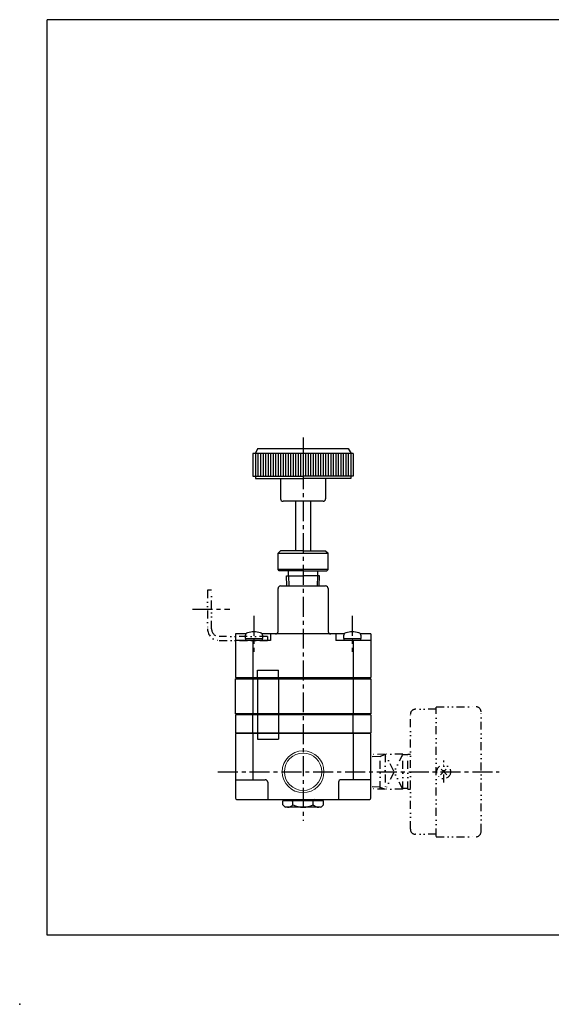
# Model space of a CAD drawing. Header units: millimetres. Extents: x -297 to 286, y -210 to 183.
# Tile 1 of 3: x -297 to -85, y -210 to 183. Entities that reach past the tile are written whole.
import ezdxf

# ---------------------------------------------------------------- set-up
doc = ezdxf.new("R2010")
doc.units = ezdxf.units.MM
doc.header["$LTSCALE"] = 0.25
doc.header["$PDSIZE"] = 1
doc.linetypes.add('CENTER', pattern=[50.8, 31.75, -6.35, 6.35, -6.35])
doc.linetypes.add('DIVIDE', pattern=[31.75, 12.7, -6.35, 0, -6.35, 0, -6.35])
doc.layers.add('ZUWAKU', color=7, linetype='Continuous')

# ---------------------------------------------------------------- blocks, each defined once
blk = doc.blocks.new('DC_GROUP_RR-8-3-BA_1')
at = {"color": 4, "linetype": 'DIVIDE', "lineweight": 25}
for p, q in [((-129.04, -118.54), (-126.56, -116.06)), ((-126.56, -118.54), (-129.04, -116.06))]:
    blk.add_line(p, q, dxfattribs=at)
blk.add_circle((-127.8, -117.3), 2.75, dxfattribs=at)

msp = doc.modelspace()

# ---------------------------------------------------------------- linework, layer by layer
at = {"color": 4, "linetype": 'CENTER', "lineweight": 25}
for p, q in [((-183.9, 15.94), (-183.9, -136.85)), ((-228.03, -52.44), (-213.2, -52.44)), ((-203.52, -55.2), (-203.52, -69.45)), ((-164.28, -55.2), (-164.28, -69.45)), ((-217.93, -117.3), (-105.7, -117.3))]:
    msp.add_line(p, q, dxfattribs=at)
at = {"color": 4, "linetype": 'Continuous', "lineweight": 25}
for p, q in [((-163.9, 9.55), (-203.9, 9.55)), ((-203.9, 9.55), (-203.9, 0.55)), ((-201.9, 11.55), (-203.05, 9.55)), ((-202.9, 9.55), (-202.9, 0.55)), ((-201.9, 11.55), (-165.9, 11.55)), ((-201.9, 9.55), (-201.9, 0.55)), ((-200.9, 9.55), (-200.9, 0.55)), ((-199.9, 9.55), (-199.9, 0.55)), ((-198.9, 9.55), (-198.9, 0.55)), ((-197.9, 9.55), (-197.9, 0.55)), ((-196.9, 9.55), (-196.9, 0.55)), ((-195.9, 9.55), (-195.9, 0.55)), ((-194.9, 9.55), (-194.9, 0.55)), ((-193.9, 9.55), (-193.9, 0.55)), ((-192.9, 9.55), (-192.9, 0.55)), ((-191.9, 9.55), (-191.9, 0.55)), ((-190.9, 9.55), (-190.9, 0.55)), ((-189.9, 9.55), (-189.9, 0.55)), ((-188.9, 9.55), (-188.9, 0.55)), ((-187.9, 9.55), (-187.9, 0.55)), ((-186.9, 9.55), (-186.9, 0.55)), ((-185.9, 9.55), (-185.9, 0.55)), ((-184.9, 9.55), (-184.9, 0.55)), ((-183.9, 9.55), (-183.9, 0.55)), ((-182.9, 9.55), (-182.9, 0.55)), ((-181.9, 9.55), (-181.9, 0.55)), ((-180.9, 9.55), (-180.9, 0.55)), ((-179.9, 9.55), (-179.9, 0.55)), ((-178.9, 9.55), (-178.9, 0.55)), ((-177.9, 9.55), (-177.9, 0.55)), ((-176.9, 9.55), (-176.9, 0.55)), ((-175.9, 9.55), (-175.9, 0.55)), ((-174.9, 9.55), (-174.9, 0.55)), ((-173.9, 9.55), (-173.9, 0.55)), ((-172.9, 9.55), (-172.9, 0.55)), ((-171.9, 9.55), (-171.9, 0.55)), ((-170.9, 9.55), (-170.9, 0.55)), ((-169.9, 9.55), (-169.9, 0.55)), ((-168.9, 9.55), (-168.9, 0.55)), ((-167.9, 9.55), (-167.9, 0.55)), ((-166.9, 9.55), (-166.9, 0.55)), ((-165.9, 11.55), (-164.75, 9.55)), ((-165.9, 9.55), (-165.9, 0.55)), ((-164.9, 9.55), (-164.9, 0.55)), ((-163.9, 9.55), (-163.9, 0.55)), ((-203.9, 0.55), (-183.9, 0.55)), ((-202.9, 0.55), (-202.9, -0.45)), ((-163.9, 0.55), (-183.9, 0.55)), ((-164.9, 0.55), (-164.9, -0.45)), ((-202.9, -0.45), (-183.9, -0.45)), ((-192.9, -0.45), (-192.9, -8.45)), ((-164.9, -0.45), (-183.9, -0.45)), ((-174.9, -0.45), (-174.9, -8.45)), ((-175.9, -9.45), (-191.9, -9.45)), ((-186.9, -9.45), (-186.9, -29.21)), ((-180.9, -9.45), (-180.9, -29.21)), ((-192.9, -29.21), (-193.9, -30.21)), ((-193.9, -36.71), (-193.9, -30.21)), ((-193.9, -30.21), (-173.9, -30.21)), ((-183.9, -29.21), (-192.9, -29.21)), ((-183.9, -29.21), (-174.9, -29.21)), ((-174.9, -29.21), (-173.9, -30.21)), ((-173.9, -36.71), (-173.9, -30.21)), ((-193.4, -37.21), (-193.9, -36.71)), ((-173.9, -36.71), (-193.9, -36.71)), ((-183.9, -37.21), (-193.4, -37.21)), ((-190.5, -39.21), (-183.9, -39.21)), ((-190.37, -43.16), (-190.5, -39.21)), ((-189.75, -39.21), (-189.75, -37.21)), ((-189.75, -39.21), (-189.62, -43.24)), ((-183.9, -37.21), (-174.4, -37.21)), ((-177.3, -39.21), (-183.9, -39.21)), ((-178.18, -43.24), (-178.05, -39.21)), ((-178.05, -39.21), (-178.05, -37.21)), ((-177.43, -43.24), (-177.3, -39.21)), ((-174.4, -37.21), (-173.9, -36.71)), ((-193.9, -61.34), (-193.9, -44.24)), ((-192.9, -43.24), (-174.9, -43.24)), ((-173.9, -44.24), (-173.9, -61.34)), ((-206.73, -62.34), (-210.9, -62.34)), ((-210.9, -62.34), (-210.9, -79.74)), ((-167.49, -62.34), (-200.31, -62.34)), ((-196.9, -62.34), (-196.9, -64.94)), ((-170.9, -62.34), (-170.9, -64.94)), ((-156.9, -62.34), (-161.07, -62.34)), ((-156.9, -62.34), (-156.9, -79.74)), ((-196.9, -64.94), (-210.9, -64.94)), ((-207.02, -63.16), (-207.02, -64.14)), ((-207.02, -64.14), (-200.02, -64.14)), ((-206.82, -64.94), (-206.82, -64.14)), ((-203.9, -64.94), (-203.9, -79.74)), ((-203.63, -64.14), (-203.41, -64.94)), ((-200.22, -64.14), (-200.22, -64.94)), ((-200.02, -64.14), (-200.02, -63.16)), ((-156.9, -64.94), (-170.9, -64.94)), ((-167.78, -63.16), (-167.78, -64.14)), ((-167.78, -64.14), (-160.78, -64.14)), ((-167.58, -64.94), (-167.58, -64.14)), ((-164.39, -64.14), (-164.17, -64.94)), ((-163.9, -64.94), (-163.9, -79.74)), ((-160.98, -64.14), (-160.98, -64.94)), ((-160.78, -64.14), (-160.78, -63.16)), ((-202.06, -79.74), (-202.06, -76.74)), ((-202.06, -76.74), (-193.74, -76.74)), ((-193.74, -79.74), (-193.74, -76.74)), ((-210.9, -79.74), (-156.9, -79.74)), ((-210.9, -94.24), (-210.9, -80.24)), ((-210.9, -80.24), (-156.9, -80.24)), ((-203.9, -80.24), (-203.9, -94.24)), ((-202.06, -80.24), (-202.06, -94.24)), ((-193.74, -80.24), (-193.74, -94.24)), ((-163.9, -80.24), (-163.9, -94.24)), ((-156.9, -80.24), (-156.9, -94.24)), ((-156.9, -94.24), (-210.9, -94.24)), ((-210.9, -94.62), (-210.9, -101.72)), ((-156.9, -94.62), (-210.9, -94.62)), ((-210.4, -94.24), (-210.4, -94.62)), ((-203.9, -101.72), (-203.9, -94.62)), ((-202.06, -94.62), (-202.06, -101.72)), ((-193.74, -94.62), (-193.74, -101.72)), ((-163.9, -101.72), (-163.9, -94.62)), ((-157.4, -94.24), (-157.4, -94.62)), ((-156.9, -94.62), (-156.9, -101.72)), ((-210.9, -101.72), (-156.9, -101.72)), ((-210.4, -101.72), (-210.4, -102.1)), ((-157.4, -101.72), (-157.4, -102.1)), ((-210.9, -102.1), (-210.9, -127.8)), ((-156.9, -102.1), (-210.9, -102.1)), ((-203.9, -102.1), (-203.9, -120.5)), ((-202.06, -102.1), (-202.06, -104.33)), ((-202.06, -104.33), (-193.74, -104.33)), ((-193.74, -102.1), (-193.74, -104.33)), ((-163.9, -102.1), (-163.9, -120.5)), ((-156.9, -127.8), (-156.9, -102.1)), ((-210.9, -120.5), (-199.02, -120.5)), ((-198.02, -121.5), (-198.02, -128.3)), ((-169.78, -121.5), (-169.78, -128.3)), ((-156.9, -120.5), (-168.78, -120.5)), ((-210.4, -128.3), (-157.4, -128.3)), ((-175.82, -128.95), (-191.98, -128.95)), ((-191.98, -130.45), (-191.98, -128.95)), ((-188.8, -128.95), (-188.15, -128.3)), ((-187.94, -130.45), (-187.94, -128.95)), ((-179.86, -130.45), (-179.86, -128.95)), ((-179, -128.95), (-179.65, -128.3)), ((-175.82, -130.45), (-175.82, -128.95)), ((-176.9, -131.45), (-190.9, -131.45))]:
    msp.add_line(p, q, dxfattribs=at)
at = {"color": 4, "linetype": 'DIVIDE', "lineweight": 25}
for p, q in [((-222.02, -44.94), (-222.02, -60.34)), ((-220.42, -44.94), (-222.02, -44.94)), ((-220.42, -60.34), (-220.42, -44.94)), ((-198.14, -63.34), (-217.42, -63.34)), ((-217.42, -64.94), (-198.14, -64.94)), ((-198.14, -63.34), (-198.14, -64.94)), ((-130.8, -92.4), (-139.1, -92.4)), ((-130.8, -91.4), (-115, -91.4)), ((-130.8, -143.05), (-130.8, -91.55)), ((-112.9, -141.2), (-112.9, -93.4)), ((-141.1, -140.2), (-141.1, -94.4)), ((-151.1, -110.3), (-156.9, -110.48)), ((-153.16, -111.22), (-156.9, -111.33)), ((-153.16, -111.22), (-151.1, -110.3)), ((-153.16, -124.24), (-153.16, -110.36)), ((-151.1, -110.3), (-151.1, -124.3)), ((-144.1, -110.3), (-151.1, -110.3)), ((-144.1, -124.3), (-151.1, -110.3)), ((-144.1, -110.3), (-151.1, -124.3)), ((-142.1, -110.6), (-144.25, -110.6)), ((-144.1, -124.3), (-144.1, -110.3)), ((-142.1, -124.3), (-142.1, -110.3)), ((-142.1, -110.3), (-141.1, -110.3)), ((-127.8, -121.58), (-127.8, -112.85)), ((-153.16, -123.38), (-156.9, -123.27)), ((-151.1, -124.3), (-156.9, -124.12)), ((-153.16, -123.38), (-151.1, -124.3)), ((-144.1, -124.3), (-151.1, -124.3)), ((-142.1, -124), (-144.25, -124)), ((-142.1, -124.3), (-141.1, -124.3)), ((-130.8, -142.2), (-139.1, -142.2)), ((-130.8, -143.2), (-115, -143.2))]:
    msp.add_line(p, q, dxfattribs=at)
at = {"color": 4, "linetype": 'Continuous', "lineweight": 13}
for radius in [8.33, 7.44]:
    msp.add_circle((-183.9, -117.3), radius, dxfattribs=at)
at = {"color": 4, "linetype": 'Continuous', "lineweight": 25}
for centre, radius, start, end in [((-191.9, -8.45), 1, 180, 270), ((-175.9, -8.45), 1, 270, 360), ((-192.9, -44.24), 1, 90, 180), ((-174.9, -44.24), 1, 360, 90), ((-205.72, -63.16), 1.3, 106.6015, 180), ((-203.52, -70.54), 9, 73.3985, 106.6015), ((-201.32, -63.16), 1.3, 0, 73.3985), ((-194.9, -61.34), 1, 270, 360), ((-172.9, -61.34), 1, 180, 270), ((-166.48, -63.16), 1.3, 106.6015, 180), ((-164.28, -70.54), 9, 73.3985, 106.6015), ((-162.08, -63.16), 1.3, 0, 73.3985), ((-199.02, -121.5), 1, 0, 90), ((-168.78, -121.5), 1, 90, 180), ((-210.4, -127.8), 0.5, 180, 270), ((-157.4, -127.8), 0.5, 270, 0), ((-189.82, -129.19), 2.5, 210.1623, 244.3963), ((-190.12, -128.59), 2.87, 270, 319.4754), ((-183.9, -122.78), 8.67, 242.2042, 297.7958), ((-177.68, -128.59), 2.87, 220.5246, 270), ((-177.98, -129.19), 2.5, 295.6037, 329.8377)]:
    msp.add_arc(centre, radius, start, end, dxfattribs=at)
at = {"color": 4, "linetype": 'DIVIDE', "lineweight": 25}
for centre, radius, start, end in [((-217.42, -60.34), 4.6, 180, 270), ((-217.42, -60.34), 3, 180, 270), ((-139.1, -94.4), 2, 90, 180), ((-114.9, -93.4), 2, 0, 90), ((-139.1, -140.2), 2, 180, 270), ((-114.9, -141.2), 2, 270, 0)]:
    msp.add_arc(centre, radius, start, end, dxfattribs=at)
at = {"color": 5, "linetype": 'Continuous'}
msp.add_point((-297, -210), dxfattribs=at)
at = {"layer": 'ZUWAKU', "color": 5, "linetype": 'Continuous', "lineweight": 25}
for p, q in [((280, 182.5), (-286, 182.5)), ((-286, -182.5), (-286, 182.5)), ((286, -182.5), (-286, -182.5))]:
    msp.add_line(p, q, dxfattribs=at)

# ---------------------------------------------------------------- block references
at = {"linetype": 'Continuous'}
msp.add_blockref('DC_GROUP_RR-8-3-BA_1', (0, 0), dxfattribs=at)

doc.saveas('drawing.dxf')
